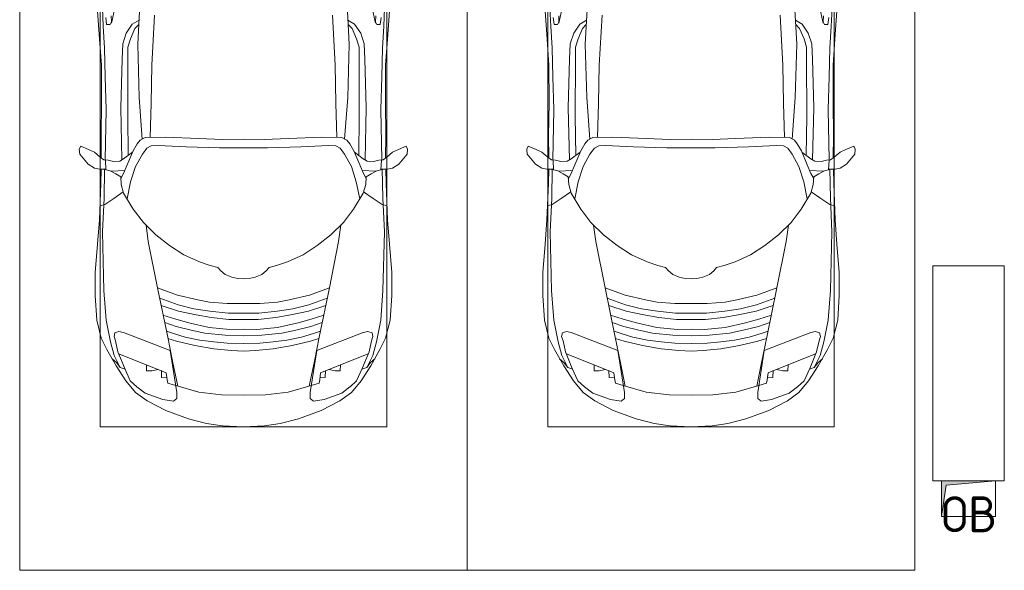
# Model space of a CAD drawing. Header units: millimetres. Extents: x -32229 to 170644, y -13689 to 125138.
# Tile 106 of 208: x -10165 to -4665, y 99050 to 102123. Entities that reach past the tile are written whole.
import ezdxf

# ---------------------------------------------------------------- set-up
doc = ezdxf.new("R2010")
doc.units = ezdxf.units.MM
for name, color, linetype, lineweight in [('A-ANNO-NOTE', 7, 'Continuous', 18), ('A-DETL-GENF', 7, 'Continuous', 18), ('C-PRKG', 7, 'Continuous', 18), ('M-EQPM', 7, 'Continuous', 18), ('S-COLS', 7, 'Continuous', 18)]:
    doc.layers.add(name, color=color, linetype=linetype, lineweight=lineweight)
doc.styles.add('GOST Common', font='GOST_Common.ttf', dxfattribs={"height": 200})

# ---------------------------------------------------------------- blocks, each defined once
blk = doc.blocks.new('АР_Машиноместо - 4900x2400_М__5300х2500_-V14--01 ЭО')
at = {"layer": 'A-DETL-GENF', "color": 253, "lineweight": 13, "true_color": 0xaaaaaa}
for p, q in [((1044.2, -818.6), (943.3, -845.1)), ((1132.7, -806), (1044.2, -818.6)), ((1250, -800), (1132.7, -806)), ((1250, -800), (1367.3, -806)), ((1367.3, -806), (1455.8, -818.6)), ((1455.8, -818.6), (1556.7, -845.1)), ((943.3, -845.1), (815.8, -891)), ((1556.7, -845.1), (1684.2, -891)), ((815.8, -891), (711.9, -946.2)), ((1684.2, -891), (1788.1, -946.2)), ((711.9, -946.2), (647.2, -992.8)), ((700.9, -989.1), (655, -1024.3)), ((800.1, -952.6), (700.9, -989.1)), ((859, -944.1), (800.1, -952.6)), ((877.7, -958.9), (859, -944.1)), ((877.7, -991.4), (877.7, -958.9)), ((1127.4, -979.8), (1000.2, -994.5)), ((1250, -977.6), (1127.4, -979.8)), ((1250, -977.6), (1372.6, -979.8)), ((1372.6, -979.8), (1499.8, -994.5)), ((1622.3, -958.9), (1641, -944.1)), ((1622.3, -991.4), (1622.3, -958.9)), ((1641, -944.1), (1699.9, -952.6)), ((1699.9, -952.6), (1799.1, -989.1)), ((1788.1, -946.2), (1852.8, -992.8)), ((1799.1, -989.1), (1845, -1024.3)), ((647.2, -992.8), (593.2, -1056.8)), ((654.7, -1024.4), (617.9, -1057.3)), ((841.1, -1225.9), (877.7, -991.4)), ((882.6, -1027.5), (853.8, -1167.4)), ((1000.2, -994.5), (871.4, -1031.3)), ((1499.8, -994.5), (1628.6, -1031.3)), ((1617.4, -1027.5), (1646.2, -1167.4)), ((1658.9, -1225.9), (1622.3, -991.4)), ((1845.3, -1024.4), (1882.1, -1057.3)), ((1852.8, -992.8), (1906.8, -1056.8)), ((593.2, -1056.8), (539.3, -1140.4)), ((617.9, -1057.3), (586.9, -1126.3)), ((1882.1, -1057.3), (1913.1, -1126.3)), ((1906.8, -1056.8), (1960.7, -1140.4)), ((539.3, -1140.4), (487.4, -1232.1)), ((561.3, -1132.6), (540.4, -1159.6)), ((586.9, -1126.3), (548.2, -1220.1)), ((589, -1121.6), (561.3, -1132.6)), ((1911, -1121.6), (1938.7, -1132.6)), ((1913.1, -1126.3), (1951.8, -1220.1)), ((1938.7, -1132.6), (1959.6, -1159.6)), ((1960.7, -1140.4), (2012.6, -1232.1)), ((540.4, -1159.6), (516.2, -1180.5)), ((853.8, -1167.4), (826.8, -1300.9)), ((1646.2, -1167.4), (1673.2, -1300.9)), ((1959.6, -1159.6), (1983.8, -1180.5)), ((487.4, -1232.1), (455.7, -1296.1)), ((548.2, -1220.1), (535, -1280.6)), ((580.7, -1327.1), (841.1, -1225.9)), ((978.6, -1254.6), (876.3, -1278.7)), ((1084.1, -1236), (978.6, -1254.6)), ((1182.5, -1227.5), (1084.1, -1236)), ((1250, -1223.7), (1182.5, -1227.5)), ((1250, -1223.7), (1317.5, -1227.5)), ((1317.5, -1227.5), (1415.9, -1236)), ((1415.9, -1236), (1521.4, -1254.6)), ((1521.4, -1254.6), (1623.7, -1278.7)), ((1919.3, -1327.1), (1658.9, -1225.9)), ((1951.8, -1220.1), (1965, -1280.6)), ((2012.6, -1232.1), (2044.3, -1296.1)), ((455.7, -1296.1), (430.8, -1396.6)), ((535, -1280.6), (527.2, -1305.2)), ((527.2, -1305.2), (531.8, -1326)), ((826.8, -1300.9), (770, -1576.5)), ((876.3, -1278.7), (828.3, -1293.7)), ((925.2, -1301.6), (859.1, -1321.2)), ((1007.1, -1283.7), (925.2, -1301.6)), ((1083.6, -1274.6), (1007.1, -1283.7)), ((1148.3, -1312.4), (1035, -1323.2)), ((1159.1, -1267.9), (1083.6, -1274.6)), ((1250, -1309.3), (1148.3, -1312.4)), ((1250, -1266.6), (1159.1, -1267.9)), ((1250, -1266.6), (1340.9, -1267.9)), ((1250, -1309.3), (1351.7, -1312.4)), ((1340.9, -1267.9), (1416.4, -1274.6)), ((1351.7, -1312.4), (1465, -1323.2)), ((1416.4, -1274.6), (1492.9, -1283.7)), ((1492.9, -1283.7), (1574.8, -1301.6)), ((1574.8, -1301.6), (1640.9, -1321.2)), ((1623.7, -1278.7), (1671.7, -1293.7)), ((1673.2, -1300.9), (1730, -1576.5)), ((1965, -1280.6), (1972.8, -1305.2)), ((1972.8, -1305.2), (1968.2, -1326)), ((2044.3, -1296.1), (2069.2, -1396.6)), ((531.8, -1326), (554.4, -1333.3)), ((554.4, -1333.3), (580.7, -1327.1)), ((873.8, -1361.2), (809.9, -1383.1)), ((859.1, -1321.2), (819.9, -1334.4)), ((958.3, -1341.1), (873.8, -1361.2)), ((1059, -1354.8), (945.3, -1380.6)), ((1035, -1323.2), (958.3, -1341.1)), ((1174.5, -1344.2), (1059, -1354.8)), ((1250, -1344.9), (1174.5, -1344.2)), ((1250, -1344.9), (1325.5, -1344.2)), ((1325.5, -1344.2), (1441, -1354.8)), ((1441, -1354.8), (1554.7, -1380.6)), ((1465, -1323.2), (1541.7, -1341.1)), ((1541.7, -1341.1), (1626.2, -1361.2)), ((1626.2, -1361.2), (1690.1, -1383.1)), ((1640.9, -1321.2), (1680.1, -1334.4)), ((1945.6, -1333.3), (1919.3, -1327.1)), ((1968.2, -1326), (1945.6, -1333.3)), ((430.8, -1396.6), (422, -1534.1)), ((871.4, -1401.1), (800.5, -1424.6)), ((945.3, -1380.6), (871.4, -1401.1)), ((986.2, -1425.6), (887, -1446.5)), ((1070, -1410.4), (986.2, -1425.6)), ((1168.3, -1399.8), (1070, -1410.4)), ((1250, -1400.1), (1168.3, -1399.8)), ((1250, -1400.1), (1331.7, -1399.8)), ((1331.7, -1399.8), (1430, -1410.4)), ((1430, -1410.4), (1513.8, -1425.6)), ((1513.8, -1425.6), (1613, -1446.5)), ((1554.7, -1380.6), (1628.6, -1401.1)), ((1628.6, -1401.1), (1699.5, -1424.6)), ((2069.2, -1396.6), (2078, -1534.1)), ((884.3, -1480.8), (782, -1518.1)), ((887, -1446.5), (790.4, -1477.3)), ((973.4, -1459.7), (884.3, -1480.8)), ((1061.9, -1445.7), (973.4, -1459.7)), ((1163.9, -1435.1), (1061.9, -1445.7)), ((1250, -1435.1), (1163.9, -1435.1)), ((1250, -1435.1), (1336.1, -1435.1)), ((1336.1, -1435.1), (1438.1, -1445.7)), ((1438.1, -1445.7), (1526.6, -1459.7)), ((1526.6, -1459.7), (1615.7, -1480.8)), ((1613, -1446.5), (1709.6, -1477.3)), ((1615.7, -1480.8), (1718, -1518.1)), ((422, -1534.1), (422, -1662.9)), ((881.7, -1536.4), (770, -1576.5)), ((994.9, -1509.3), (881.7, -1536.4)), ((1060, -1496.1), (994.9, -1509.3)), ((1159.3, -1489.1), (1060, -1496.1)), ((1250, -1488.3), (1159.3, -1489.1)), ((1250, -1488.3), (1340.7, -1489.1)), ((1340.7, -1489.1), (1440, -1496.1)), ((1440, -1496.1), (1505.1, -1509.3)), ((1505.1, -1509.3), (1618.3, -1536.4)), ((1618.3, -1536.4), (1730, -1576.5)), ((2078, -1534.1), (2078, -1662.9)), ((770, -1576.5), (718.3, -1834.2)), ((1730, -1576.5), (1781.7, -1834.2)), ((1184.7, -1635.7), (1147.5, -1650.5)), ((1217.8, -1629.1), (1184.7, -1635.7)), ((1217.8, -1629.1), (1250, -1626.8)), ((1282.2, -1629.1), (1250, -1626.8)), ((1282.2, -1629.1), (1315.3, -1635.7)), ((1315.3, -1635.7), (1352.5, -1650.5)), ((422, -1662.9), (434.8, -1820.7)), ((1064.9, -1700.5), (1004.2, -1721.4)), ((1107.2, -1689.8), (1064.9, -1700.5)), ((1123.5, -1670.9), (1107.2, -1689.8)), ((1147.5, -1650.5), (1123.5, -1670.9)), ((1352.5, -1650.5), (1376.5, -1670.9)), ((1376.5, -1670.9), (1392.8, -1689.8)), ((1392.8, -1689.8), (1435.1, -1700.5)), ((1435.1, -1700.5), (1495.8, -1721.4)), ((2078, -1662.9), (2065.2, -1820.7)), ((1004.2, -1721.4), (917, -1761.1)), ((1495.8, -1721.4), (1583, -1761.1)), ((837.5, -1812.1), (761.1, -1871.7)), ((917, -1761.1), (837.5, -1812.1)), ((1583, -1761.1), (1662.5, -1812.1)), ((1662.5, -1812.1), (1738.9, -1871.7)), ((434.8, -1820.7), (444.9, -1956.8)), ((718.3, -1834.2), (705.7, -1926.7)), ((1781.7, -1834.2), (1794.3, -1926.7)), ((2065.2, -1820.7), (2055.1, -1956.8)), ((761.1, -1871.7), (690.7, -1941.6)), ((1738.9, -1871.7), (1809.3, -1941.6)), ((444.9, -1956.8), (453, -2159.1)), ((690.7, -1941.6), (634.6, -2015)), ((1809.3, -1941.6), (1865.4, -2015)), ((2055.1, -1956.8), (2047, -2159.1)), ((475.1, -2041), (447.5, -2034.4)), ((634.6, -2015), (580.7, -2105.7)), ((1865.4, -2015), (1919.3, -2105.7)), ((2024.9, -2041), (2052.5, -2034.4)), ((525.5, -2074.6), (475.1, -2041)), ((578.8, -2112.6), (525.5, -2074.6)), ((619.7, -2168.6), (600.3, -2072.7)), ((1880.3, -2168.6), (1899.7, -2072.7)), ((1921.2, -2112.6), (1974.5, -2074.6)), ((1974.5, -2074.6), (2024.9, -2041)), ((580.7, -2105.7), (567.1, -2153.8)), ((1919.3, -2105.7), (1932.9, -2153.8)), ((453, -2159.1), (455, -2238.9)), ((564.3, -2195.4), (536.7, -2211.8)), ((567.1, -2153.8), (564.3, -2195.4)), ((579.9, -2213.8), (564.9, -2186.5)), ((647.3, -2254.2), (619.7, -2168.6)), ((1852.7, -2254.2), (1880.3, -2168.6)), ((1920.1, -2213.8), (1935.1, -2186.5)), ((1932.9, -2153.8), (1935.7, -2195.4)), ((1935.7, -2195.4), (1963.3, -2211.8)), ((2047, -2159.1), (2045, -2238.9)), ((381.7, -2266.4), (417.4, -2243.4)), ((417.4, -2243.4), (445.1, -2238.7)), ((445.1, -2238.7), (481.8, -2239.5)), ((505.1, -2230), (467.5, -2239.2)), ((482, -2235.6), (479.1, -2288.7)), ((536.7, -2211.8), (505.1, -2230)), ((586.6, -2231.3), (510.1, -2227.1)), ((600.8, -2263), (579.9, -2213.8)), ((685.1, -2322.3), (647.3, -2254.2)), ((1814.9, -2322.3), (1852.7, -2254.2)), ((1899.2, -2263), (1920.1, -2213.8)), ((1913.4, -2231.3), (1989.9, -2227.1)), ((1963.3, -2211.8), (1994.9, -2230)), ((1994.9, -2230), (2032.5, -2239.2)), ((2018, -2235.6), (2020.9, -2288.7)), ((2054.9, -2238.7), (2018.2, -2239.5)), ((2082.6, -2243.4), (2054.9, -2238.7)), ((2118.3, -2266.4), (2082.6, -2243.4)), ((335.2, -2322.3), (381.7, -2266.4)), ((449.8, -2306.1), (417.4, -2333.8)), ((470, -2290), (449.8, -2306.1)), ((454.5, -2423.6), (456, -2301.1)), ((493.6, -2288.6), (470, -2290)), ((523.3, -2281.2), (493.6, -2288.6)), ((559, -2282.6), (523.3, -2281.2)), ((580.6, -2296), (559, -2282.6)), ((630.6, -2332.9), (580.6, -2296)), ((633.8, -2340.5), (600.8, -2263)), ((1866.2, -2340.5), (1899.2, -2263)), ((1869.4, -2332.9), (1919.4, -2296)), ((1919.4, -2296), (1941, -2282.6)), ((1941, -2282.6), (1976.7, -2281.2)), ((1976.7, -2281.2), (2006.4, -2288.6)), ((2006.4, -2288.6), (2030, -2290)), ((2030, -2290), (2050.2, -2306.1)), ((2045.5, -2423.6), (2044, -2301.1)), ((2050.2, -2306.1), (2082.6, -2333.8)), ((2164.8, -2322.3), (2118.3, -2266.4)), ((333.1, -2350.6), (335.2, -2322.3)), ((341.2, -2366.2), (333.1, -2350.6)), ((384.4, -2347.9), (341.2, -2366.2)), ((417.4, -2333.8), (384.4, -2347.9)), ((603.5, -2534.3), (606.1, -2314.9)), ((656.7, -2380.3), (633.8, -2340.5)), ((710, -2355.4), (685.1, -2322.3)), ((734.3, -2368.8), (710, -2355.4)), ((929.1, -2364.1), (772.7, -2371.5)), ((1115.2, -2358.7), (929.1, -2364.1)), ((1250, -2357.8), (1115.2, -2358.7)), ((1250, -2357.8), (1384.8, -2358.7)), ((1384.8, -2358.7), (1570.9, -2364.1)), ((1570.9, -2364.1), (1727.3, -2371.5)), ((1765.7, -2368.8), (1790, -2355.4)), ((1790, -2355.4), (1814.9, -2322.3)), ((1843.3, -2380.3), (1866.2, -2340.5)), ((1896.5, -2534.3), (1893.9, -2314.9)), ((2082.6, -2333.8), (2115.6, -2347.9)), ((2115.6, -2347.9), (2158.8, -2366.2)), ((2158.8, -2366.2), (2166.9, -2350.6)), ((2166.9, -2350.6), (2164.8, -2322.3)), ((672.8, -2399.7), (656.7, -2380.3)), ((684.8, -2406.5), (667.8, -2638.3)), ((700.6, -2415.4), (672.8, -2399.7)), ((813.8, -2416.7), (700.6, -2415.4)), ((772.7, -2371.5), (734.3, -2368.8)), ((999.2, -2409.3), (813.8, -2416.7)), ((1132.7, -2404.6), (999.2, -2409.3)), ((1250, -2406.6), (1132.7, -2404.6)), ((1250, -2406.6), (1367.3, -2404.6)), ((1367.3, -2404.6), (1500.8, -2409.3)), ((1500.8, -2409.3), (1686.2, -2416.7)), ((1686.2, -2416.7), (1799.4, -2415.4)), ((1727.3, -2371.5), (1765.7, -2368.8)), ((1799.4, -2415.4), (1827.2, -2399.7)), ((1815.2, -2406.5), (1832.2, -2638.3)), ((1827.2, -2399.7), (1843.3, -2380.3)), ((456.8, -2613.6), (454.5, -2423.6)), ((2043.2, -2613.6), (2045.5, -2423.6)), ((604.4, -2850.8), (603.5, -2534.3)), ((1895.6, -2850.8), (1896.5, -2534.3)), ((456.1, -2818.3), (456.8, -2613.6)), ((667.8, -2638.3), (659.3, -2936)), ((1832.2, -2638.3), (1840.7, -2936)), ((2043.9, -2818.3), (2043.2, -2613.6)), ((446, -2964.8), (456.1, -2818.3)), ((604.4, -2919.4), (604.4, -2850.8)), ((1895.6, -2919.4), (1895.6, -2850.8)), ((2054, -2964.8), (2043.9, -2818.3)), ((432.8, -3149.3), (446, -2964.8)), ((618.7, -2966.7), (604.4, -2919.4)), ((643.6, -3024.6), (618.7, -2966.7)), ((659.3, -2936), (676.4, -3260.1)), ((1840.7, -2936), (1823.6, -3260.1)), ((1856.4, -3024.6), (1881.3, -2966.7)), ((1881.3, -2966.7), (1895.6, -2919.4)), ((2067.2, -3149.3), (2054, -2964.8)), ((665.1, -3046.1), (643.6, -3024.6)), ((1834.9, -3046.1), (1856.4, -3024.6)), ((485.6, -3046.1), (480.8, -3085)), ((504.5, -3046.6), (485.6, -3046.1)), ((512.2, -3061.4), (504.5, -3046.6)), ((510.9, -3094.6), (512.2, -3061.4)), ((1987.8, -3061.4), (1995.5, -3046.6)), ((1989.1, -3094.6), (1987.8, -3061.4)), ((1995.5, -3046.6), (2014.4, -3046.1)), ((2014.4, -3046.1), (2019.2, -3085))]:
    blk.add_line(p, q, dxfattribs=at)
at = {"layer": 'A-DETL-GENF', "color": 254, "lineweight": 13, "true_color": 0xd4d4d4}
for p, q in [((827.7, -1045), (824.1, -1063.7)), ((871.3, -1031.9), (827.7, -1045)), ((1628.7, -1031.9), (1672.3, -1045)), ((1672.3, -1045), (1675.9, -1063.7)), ((792.9, -1076.2), (791.2, -1114.5)), ((823.3, -1074.4), (792.9, -1076.2)), ((824.1, -1063.7), (818.8, -1102.9)), ((1675.9, -1063.7), (1681.2, -1102.9)), ((1676.7, -1074.4), (1707.1, -1076.2)), ((1707.1, -1076.2), (1708.8, -1114.5)), ((561.7, -1132.1), (527.9, -1198.6)), ((818.8, -1102.9), (554, -1208.1)), ((709.1, -1112.7), (708.2, -1146.9)), ((737.7, -1113.6), (709.1, -1112.7)), ((772.6, -1121.3), (737.7, -1113.6)), ((1681.2, -1102.9), (1946, -1208.1)), ((1727.4, -1121.3), (1762.3, -1113.6)), ((1762.3, -1113.6), (1790.9, -1112.7)), ((1790.9, -1112.7), (1791.8, -1146.9)), ((1938.3, -1132.1), (1972.1, -1198.6)), ((527.9, -1198.6), (507.4, -1274.3)), ((1972.1, -1198.6), (1992.6, -1274.3)), ((507.4, -1274.3), (483.4, -1395.6)), ((1992.6, -1274.3), (2016.6, -1395.6)), ((483.4, -1395.6), (470.9, -1561.4)), ((2016.6, -1395.6), (2029.1, -1561.4)), ((470.9, -1561.4), (462.8, -1889.5)), ((2029.1, -1561.4), (2037.2, -1889.5)), ((462.8, -1889.5), (471.8, -2077.7)), ((2037.2, -1889.5), (2028.2, -2077.7)), ((471.8, -2077.7), (474.5, -2239.3)), ((2028.2, -2077.7), (2025.5, -2239.3)), ((483.3, -2571.4), (478, -2290)), ((570.6, -2291.4), (564.4, -2580.5)), ((1929.4, -2291.4), (1935.6, -2580.5)), ((2016.7, -2571.4), (2022, -2290)), ((728.4, -2415.7), (733.8, -2606.7)), ((1771.6, -2415.7), (1766.2, -2606.7)), ((477.8, -2754.7), (483.3, -2571.4)), ((564.4, -2580.5), (571.6, -2853.3)), ((1935.6, -2580.5), (1928.4, -2853.3)), ((2022.2, -2754.7), (2016.7, -2571.4)), ((733.8, -2606.7), (737.8, -2818.3)), ((1766.2, -2606.7), (1762.2, -2818.3)), ((473.9, -2913.7), (477.8, -2754.7)), ((2026.1, -2913.7), (2022.2, -2754.7)), ((571.6, -2853.3), (575.7, -2937.4)), ((737.8, -2818.3), (752.8, -3099)), ((1762.2, -2818.3), (1747.2, -3099)), ((1928.4, -2853.3), (1924.3, -2937.4)), ((466.3, -3036.3), (473.9, -2913.7)), ((2033.7, -3036.3), (2026.1, -2913.7)), ((575.7, -2937.4), (595.2, -2997.9)), ((1924.3, -2937.4), (1904.8, -2997.9)), ((595.2, -2997.9), (629, -3048.1)), ((1904.8, -2997.9), (1871, -3048.1)), ((462, -3136.6), (466.3, -3036.3)), ((512.5, -3053.2), (532.7, -3145.9)), ((629, -3048.1), (666.7, -3069.7)), ((1871, -3048.1), (1833.3, -3069.7)), ((1987.5, -3053.2), (1967.3, -3145.9)), ((2038, -3136.6), (2033.7, -3036.3))]:
    blk.add_line(p, q, dxfattribs=at)
at = {"layer": 'C-PRKG', "color": 253, "lineweight": 13, "true_color": 0xaaaaaa}
for p, q in [((2500, 0), (0, 0)), ((0, 0), (0, -5300)), ((2500, 0), (2500, -5300)), ((450, -800), (450, -4500)), ((450, -800), (2050, -800)), ((2050, -800), (2050, -4500))]:
    blk.add_line(p, q, dxfattribs=at)
blk = doc.blocks.new('АР_Машиноместо - 4900x2400_М__5300х2500_-3113489--01 ЭО')
at = {"layer": 'A-DETL-GENF', "color": 253, "lineweight": 13, "true_color": 0xaaaaaa}
for p, q in [((659.3, 2936), (676.4, 3260.1)), ((1840.7, 2936), (1823.6, 3260.1)), ((432.8, 3149.3), (446, 2964.8)), ((2067.2, 3149.3), (2054, 2964.8)), ((485.6, 3046.1), (480.8, 3085)), ((510.9, 3094.6), (512.2, 3061.4)), ((1989.1, 3094.6), (1987.8, 3061.4)), ((2014.4, 3046.1), (2019.2, 3085)), ((504.5, 3046.6), (485.6, 3046.1)), ((512.2, 3061.4), (504.5, 3046.6)), ((665.1, 3046.1), (643.6, 3024.6)), ((1834.9, 3046.1), (1856.4, 3024.6)), ((1987.8, 3061.4), (1995.5, 3046.6)), ((1995.5, 3046.6), (2014.4, 3046.1)), ((643.6, 3024.6), (618.7, 2966.7)), ((1856.4, 3024.6), (1881.3, 2966.7)), ((446, 2964.8), (456.1, 2818.3)), ((618.7, 2966.7), (604.4, 2919.4)), ((604.4, 2919.4), (604.4, 2850.8)), ((667.8, 2638.3), (659.3, 2936)), ((1832.2, 2638.3), (1840.7, 2936)), ((1881.3, 2966.7), (1895.6, 2919.4)), ((1895.6, 2919.4), (1895.6, 2850.8)), ((2054, 2964.8), (2043.9, 2818.3)), ((456.1, 2818.3), (456.8, 2613.6)), ((604.4, 2850.8), (603.5, 2534.3)), ((1895.6, 2850.8), (1896.5, 2534.3)), ((2043.9, 2818.3), (2043.2, 2613.6)), ((456.8, 2613.6), (454.5, 2423.6)), ((684.8, 2406.5), (667.8, 2638.3)), ((1815.2, 2406.5), (1832.2, 2638.3)), ((2043.2, 2613.6), (2045.5, 2423.6)), ((603.5, 2534.3), (606.1, 2314.9)), ((1896.5, 2534.3), (1893.9, 2314.9)), ((454.5, 2423.6), (456, 2301.1)), ((2045.5, 2423.6), (2044, 2301.1)), ((341.2, 2366.2), (333.1, 2350.6)), ((384.4, 2347.9), (341.2, 2366.2)), ((656.7, 2380.3), (633.8, 2340.5)), ((672.8, 2399.7), (656.7, 2380.3)), ((700.6, 2415.4), (672.8, 2399.7)), ((813.8, 2416.7), (700.6, 2415.4)), ((734.3, 2368.8), (710, 2355.4)), ((772.7, 2371.5), (734.3, 2368.8)), ((929.1, 2364.1), (772.7, 2371.5)), ((999.2, 2409.3), (813.8, 2416.7)), ((1132.7, 2404.6), (999.2, 2409.3)), ((1250, 2406.6), (1132.7, 2404.6)), ((1250, 2406.6), (1367.3, 2404.6)), ((1367.3, 2404.6), (1500.8, 2409.3)), ((1500.8, 2409.3), (1686.2, 2416.7)), ((1570.9, 2364.1), (1727.3, 2371.5)), ((1686.2, 2416.7), (1799.4, 2415.4)), ((1727.3, 2371.5), (1765.7, 2368.8)), ((1765.7, 2368.8), (1790, 2355.4)), ((1799.4, 2415.4), (1827.2, 2399.7)), ((1827.2, 2399.7), (1843.3, 2380.3)), ((1843.3, 2380.3), (1866.2, 2340.5)), ((2115.6, 2347.9), (2158.8, 2366.2)), ((2158.8, 2366.2), (2166.9, 2350.6)), ((333.1, 2350.6), (335.2, 2322.3)), ((335.2, 2322.3), (381.7, 2266.4)), ((417.4, 2333.8), (384.4, 2347.9)), ((449.8, 2306.1), (417.4, 2333.8)), ((630.6, 2332.9), (580.6, 2296)), ((633.8, 2340.5), (600.8, 2263)), ((685.1, 2322.3), (647.3, 2254.2)), ((710, 2355.4), (685.1, 2322.3)), ((1115.2, 2358.7), (929.1, 2364.1)), ((1250, 2357.8), (1115.2, 2358.7)), ((1250, 2357.8), (1384.8, 2358.7)), ((1384.8, 2358.7), (1570.9, 2364.1)), ((1790, 2355.4), (1814.9, 2322.3)), ((1814.9, 2322.3), (1852.7, 2254.2)), ((1866.2, 2340.5), (1899.2, 2263)), ((1869.4, 2332.9), (1919.4, 2296)), ((2050.2, 2306.1), (2082.6, 2333.8)), ((2082.6, 2333.8), (2115.6, 2347.9)), ((2164.8, 2322.3), (2118.3, 2266.4)), ((2166.9, 2350.6), (2164.8, 2322.3)), ((381.7, 2266.4), (417.4, 2243.4)), ((470, 2290), (449.8, 2306.1)), ((493.6, 2288.6), (470, 2290)), ((482, 2235.6), (479.1, 2288.7)), ((523.3, 2281.2), (493.6, 2288.6)), ((559, 2282.6), (523.3, 2281.2)), ((580.6, 2296), (559, 2282.6)), ((600.8, 2263), (579.9, 2213.8)), ((1899.2, 2263), (1920.1, 2213.8)), ((1919.4, 2296), (1941, 2282.6)), ((1941, 2282.6), (1976.7, 2281.2)), ((1976.7, 2281.2), (2006.4, 2288.6)), ((2006.4, 2288.6), (2030, 2290)), ((2018, 2235.6), (2020.9, 2288.7)), ((2030, 2290), (2050.2, 2306.1)), ((2118.3, 2266.4), (2082.6, 2243.4)), ((417.4, 2243.4), (445.1, 2238.7)), ((445.1, 2238.7), (481.8, 2239.5)), ((453, 2159.1), (455, 2238.9)), ((505.1, 2230), (467.5, 2239.2)), ((536.7, 2211.8), (505.1, 2230)), ((586.6, 2231.3), (510.1, 2227.1)), ((564.3, 2195.4), (536.7, 2211.8)), ((579.9, 2213.8), (564.9, 2186.5)), ((647.3, 2254.2), (619.7, 2168.6)), ((1852.7, 2254.2), (1880.3, 2168.6)), ((1913.4, 2231.3), (1989.9, 2227.1)), ((1920.1, 2213.8), (1935.1, 2186.5)), ((1935.7, 2195.4), (1963.3, 2211.8)), ((1963.3, 2211.8), (1994.9, 2230)), ((1994.9, 2230), (2032.5, 2239.2)), ((2054.9, 2238.7), (2018.2, 2239.5)), ((2047, 2159.1), (2045, 2238.9)), ((2082.6, 2243.4), (2054.9, 2238.7)), ((444.9, 1956.8), (453, 2159.1)), ((567.1, 2153.8), (564.3, 2195.4)), ((580.7, 2105.7), (567.1, 2153.8)), ((619.7, 2168.6), (600.3, 2072.7)), ((1880.3, 2168.6), (1899.7, 2072.7)), ((1919.3, 2105.7), (1932.9, 2153.8)), ((1932.9, 2153.8), (1935.7, 2195.4)), ((2055.1, 1956.8), (2047, 2159.1)), ((578.8, 2112.6), (525.5, 2074.6)), ((634.6, 2015), (580.7, 2105.7)), ((1865.4, 2015), (1919.3, 2105.7)), ((1921.2, 2112.6), (1974.5, 2074.6)), ((475.1, 2041), (447.5, 2034.4)), ((525.5, 2074.6), (475.1, 2041)), ((1974.5, 2074.6), (2024.9, 2041)), ((2024.9, 2041), (2052.5, 2034.4)), ((690.7, 1941.6), (634.6, 2015)), ((1809.3, 1941.6), (1865.4, 2015)), ((434.8, 1820.7), (444.9, 1956.8)), ((761.1, 1871.7), (690.7, 1941.6)), ((718.3, 1834.2), (705.7, 1926.7)), ((1738.9, 1871.7), (1809.3, 1941.6)), ((1781.7, 1834.2), (1794.3, 1926.7)), ((2065.2, 1820.7), (2055.1, 1956.8)), ((837.5, 1812.1), (761.1, 1871.7)), ((1662.5, 1812.1), (1738.9, 1871.7)), ((422, 1662.9), (434.8, 1820.7)), ((770, 1576.5), (718.3, 1834.2)), ((1730, 1576.5), (1781.7, 1834.2)), ((2078, 1662.9), (2065.2, 1820.7)), ((917, 1761.1), (837.5, 1812.1)), ((1004.2, 1721.4), (917, 1761.1)), ((1495.8, 1721.4), (1583, 1761.1)), ((1583, 1761.1), (1662.5, 1812.1)), ((1064.9, 1700.5), (1004.2, 1721.4)), ((1435.1, 1700.5), (1495.8, 1721.4)), ((422, 1534.1), (422, 1662.9)), ((1107.2, 1689.8), (1064.9, 1700.5)), ((1123.5, 1670.9), (1107.2, 1689.8)), ((1147.5, 1650.5), (1123.5, 1670.9)), ((1184.7, 1635.7), (1147.5, 1650.5)), ((1315.3, 1635.7), (1352.5, 1650.5)), ((1352.5, 1650.5), (1376.5, 1670.9)), ((1376.5, 1670.9), (1392.8, 1689.8)), ((1392.8, 1689.8), (1435.1, 1700.5)), ((2078, 1534.1), (2078, 1662.9)), ((1217.8, 1629.1), (1184.7, 1635.7)), ((1217.8, 1629.1), (1250, 1626.8)), ((1282.2, 1629.1), (1250, 1626.8)), ((1282.2, 1629.1), (1315.3, 1635.7)), ((826.8, 1300.9), (770, 1576.5)), ((881.7, 1536.4), (770, 1576.5)), ((1618.3, 1536.4), (1730, 1576.5)), ((1673.2, 1300.9), (1730, 1576.5)), ((430.8, 1396.6), (422, 1534.1)), ((884.3, 1480.8), (782, 1518.1)), ((994.9, 1509.3), (881.7, 1536.4)), ((1060, 1496.1), (994.9, 1509.3)), ((1159.3, 1489.1), (1060, 1496.1)), ((1250, 1488.3), (1159.3, 1489.1)), ((1250, 1488.3), (1340.7, 1489.1)), ((1340.7, 1489.1), (1440, 1496.1)), ((1440, 1496.1), (1505.1, 1509.3)), ((1505.1, 1509.3), (1618.3, 1536.4)), ((1615.7, 1480.8), (1718, 1518.1)), ((2069.2, 1396.6), (2078, 1534.1)), ((887, 1446.5), (790.4, 1477.3)), ((973.4, 1459.7), (884.3, 1480.8)), ((986.2, 1425.6), (887, 1446.5)), ((1061.9, 1445.7), (973.4, 1459.7)), ((1163.9, 1435.1), (1061.9, 1445.7)), ((1250, 1435.1), (1163.9, 1435.1)), ((1250, 1435.1), (1336.1, 1435.1)), ((1336.1, 1435.1), (1438.1, 1445.7)), ((1438.1, 1445.7), (1526.6, 1459.7)), ((1513.8, 1425.6), (1613, 1446.5)), ((1526.6, 1459.7), (1615.7, 1480.8)), ((1613, 1446.5), (1709.6, 1477.3)), ((455.7, 1296.1), (430.8, 1396.6)), ((871.4, 1401.1), (800.5, 1424.6)), ((873.8, 1361.2), (809.9, 1383.1)), ((945.3, 1380.6), (871.4, 1401.1)), ((1059, 1354.8), (945.3, 1380.6)), ((1070, 1410.4), (986.2, 1425.6)), ((1168.3, 1399.8), (1070, 1410.4)), ((1250, 1400.1), (1168.3, 1399.8)), ((1250, 1400.1), (1331.7, 1399.8)), ((1331.7, 1399.8), (1430, 1410.4)), ((1430, 1410.4), (1513.8, 1425.6)), ((1441, 1354.8), (1554.7, 1380.6)), ((1554.7, 1380.6), (1628.6, 1401.1)), ((1626.2, 1361.2), (1690.1, 1383.1)), ((1628.6, 1401.1), (1699.5, 1424.6)), ((2044.3, 1296.1), (2069.2, 1396.6)), ((527.2, 1305.2), (531.8, 1326)), ((531.8, 1326), (554.4, 1333.3)), ((554.4, 1333.3), (580.7, 1327.1)), ((580.7, 1327.1), (841.1, 1225.9)), ((859.1, 1321.2), (819.9, 1334.4)), ((925.2, 1301.6), (859.1, 1321.2)), ((958.3, 1341.1), (873.8, 1361.2)), ((1035, 1323.2), (958.3, 1341.1)), ((1148.3, 1312.4), (1035, 1323.2)), ((1174.5, 1344.2), (1059, 1354.8)), ((1250, 1344.9), (1174.5, 1344.2)), ((1250, 1344.9), (1325.5, 1344.2)), ((1325.5, 1344.2), (1441, 1354.8)), ((1351.7, 1312.4), (1465, 1323.2)), ((1465, 1323.2), (1541.7, 1341.1)), ((1541.7, 1341.1), (1626.2, 1361.2)), ((1574.8, 1301.6), (1640.9, 1321.2)), ((1640.9, 1321.2), (1680.1, 1334.4)), ((1919.3, 1327.1), (1658.9, 1225.9)), ((1945.6, 1333.3), (1919.3, 1327.1)), ((1968.2, 1326), (1945.6, 1333.3)), ((1972.8, 1305.2), (1968.2, 1326)), ((487.4, 1232.1), (455.7, 1296.1)), ((535, 1280.6), (527.2, 1305.2)), ((548.2, 1220.1), (535, 1280.6)), ((853.8, 1167.4), (826.8, 1300.9)), ((876.3, 1278.7), (828.3, 1293.7)), ((978.6, 1254.6), (876.3, 1278.7)), ((1007.1, 1283.7), (925.2, 1301.6)), ((1083.6, 1274.6), (1007.1, 1283.7)), ((1159.1, 1267.9), (1083.6, 1274.6)), ((1250, 1309.3), (1148.3, 1312.4)), ((1250, 1266.6), (1159.1, 1267.9)), ((1250, 1309.3), (1351.7, 1312.4)), ((1250, 1266.6), (1340.9, 1267.9)), ((1340.9, 1267.9), (1416.4, 1274.6)), ((1416.4, 1274.6), (1492.9, 1283.7)), ((1492.9, 1283.7), (1574.8, 1301.6)), ((1521.4, 1254.6), (1623.7, 1278.7)), ((1623.7, 1278.7), (1671.7, 1293.7)), ((1646.2, 1167.4), (1673.2, 1300.9)), ((1951.8, 1220.1), (1965, 1280.6)), ((1965, 1280.6), (1972.8, 1305.2)), ((2012.6, 1232.1), (2044.3, 1296.1)), ((539.3, 1140.4), (487.4, 1232.1)), ((586.9, 1126.3), (548.2, 1220.1)), ((841.1, 1225.9), (877.7, 991.4)), ((1084.1, 1236), (978.6, 1254.6)), ((1182.5, 1227.5), (1084.1, 1236)), ((1250, 1223.7), (1182.5, 1227.5)), ((1250, 1223.7), (1317.5, 1227.5)), ((1317.5, 1227.5), (1415.9, 1236)), ((1415.9, 1236), (1521.4, 1254.6)), ((1658.9, 1225.9), (1622.3, 991.4)), ((1913.1, 1126.3), (1951.8, 1220.1)), ((1960.7, 1140.4), (2012.6, 1232.1)), ((540.4, 1159.6), (516.2, 1180.5)), ((561.3, 1132.6), (540.4, 1159.6)), ((882.6, 1027.5), (853.8, 1167.4)), ((1617.4, 1027.5), (1646.2, 1167.4)), ((1938.7, 1132.6), (1959.6, 1159.6)), ((1959.6, 1159.6), (1983.8, 1180.5)), ((593.2, 1056.8), (539.3, 1140.4)), ((589, 1121.6), (561.3, 1132.6)), ((617.9, 1057.3), (586.9, 1126.3)), ((1882.1, 1057.3), (1913.1, 1126.3)), ((1906.8, 1056.8), (1960.7, 1140.4)), ((1911, 1121.6), (1938.7, 1132.6)), ((647.2, 992.8), (593.2, 1056.8)), ((654.7, 1024.4), (617.9, 1057.3)), ((1845.3, 1024.4), (1882.1, 1057.3)), ((1852.8, 992.8), (1906.8, 1056.8)), ((711.9, 946.2), (647.2, 992.8)), ((700.9, 989.1), (655, 1024.3)), ((1000.2, 994.5), (871.4, 1031.3)), ((877.7, 991.4), (877.7, 958.9)), ((1127.4, 979.8), (1000.2, 994.5)), ((1372.6, 979.8), (1499.8, 994.5)), ((1499.8, 994.5), (1628.6, 1031.3)), ((1622.3, 991.4), (1622.3, 958.9)), ((1788.1, 946.2), (1852.8, 992.8)), ((1799.1, 989.1), (1845, 1024.3)), ((800.1, 952.6), (700.9, 989.1)), ((815.8, 891), (711.9, 946.2)), ((859, 944.1), (800.1, 952.6)), ((877.7, 958.9), (859, 944.1)), ((1250, 977.6), (1127.4, 979.8)), ((1250, 977.6), (1372.6, 979.8)), ((1622.3, 958.9), (1641, 944.1)), ((1641, 944.1), (1699.9, 952.6)), ((1684.2, 891), (1788.1, 946.2)), ((1699.9, 952.6), (1799.1, 989.1)), ((943.3, 845.1), (815.8, 891)), ((1556.7, 845.1), (1684.2, 891)), ((1044.2, 818.6), (943.3, 845.1)), ((1455.8, 818.6), (1556.7, 845.1)), ((1132.7, 806), (1044.2, 818.6)), ((1250, 800), (1132.7, 806)), ((1250, 800), (1367.3, 806)), ((1367.3, 806), (1455.8, 818.6))]:
    blk.add_line(p, q, dxfattribs=at)
at = {"layer": 'A-DETL-GENF', "color": 254, "lineweight": 13, "true_color": 0xd4d4d4}
for p, q in [((462, 3136.6), (466.3, 3036.3)), ((512.5, 3053.2), (532.7, 3145.9)), ((1987.5, 3053.2), (1967.3, 3145.9)), ((2038, 3136.6), (2033.7, 3036.3)), ((737.8, 2818.3), (752.8, 3099)), ((1762.2, 2818.3), (1747.2, 3099)), ((466.3, 3036.3), (473.9, 2913.7)), ((595.2, 2997.9), (629, 3048.1)), ((629, 3048.1), (666.7, 3069.7)), ((1871, 3048.1), (1833.3, 3069.7)), ((1904.8, 2997.9), (1871, 3048.1)), ((2033.7, 3036.3), (2026.1, 2913.7)), ((575.7, 2937.4), (595.2, 2997.9)), ((1924.3, 2937.4), (1904.8, 2997.9)), ((571.6, 2853.3), (575.7, 2937.4)), ((1928.4, 2853.3), (1924.3, 2937.4)), ((473.9, 2913.7), (477.8, 2754.7)), ((2026.1, 2913.7), (2022.2, 2754.7)), ((564.4, 2580.5), (571.6, 2853.3)), ((733.8, 2606.7), (737.8, 2818.3)), ((1766.2, 2606.7), (1762.2, 2818.3)), ((1935.6, 2580.5), (1928.4, 2853.3)), ((477.8, 2754.7), (483.3, 2571.4)), ((2022.2, 2754.7), (2016.7, 2571.4)), ((728.4, 2415.7), (733.8, 2606.7)), ((1771.6, 2415.7), (1766.2, 2606.7)), ((483.3, 2571.4), (478, 2290)), ((570.6, 2291.4), (564.4, 2580.5)), ((1929.4, 2291.4), (1935.6, 2580.5)), ((2016.7, 2571.4), (2022, 2290)), ((471.8, 2077.7), (474.5, 2239.3)), ((2028.2, 2077.7), (2025.5, 2239.3)), ((462.8, 1889.5), (471.8, 2077.7)), ((2037.2, 1889.5), (2028.2, 2077.7)), ((470.9, 1561.4), (462.8, 1889.5)), ((2029.1, 1561.4), (2037.2, 1889.5)), ((483.4, 1395.6), (470.9, 1561.4)), ((2016.6, 1395.6), (2029.1, 1561.4)), ((507.4, 1274.3), (483.4, 1395.6)), ((1992.6, 1274.3), (2016.6, 1395.6)), ((527.9, 1198.6), (507.4, 1274.3)), ((1972.1, 1198.6), (1992.6, 1274.3)), ((561.7, 1132.1), (527.9, 1198.6)), ((818.8, 1102.9), (554, 1208.1)), ((1681.2, 1102.9), (1946, 1208.1)), ((1938.3, 1132.1), (1972.1, 1198.6)), ((709.1, 1112.7), (708.2, 1146.9)), ((737.7, 1113.6), (709.1, 1112.7)), ((772.6, 1121.3), (737.7, 1113.6)), ((792.9, 1076.2), (791.2, 1114.5)), ((824.1, 1063.7), (818.8, 1102.9)), ((1675.9, 1063.7), (1681.2, 1102.9)), ((1707.1, 1076.2), (1708.8, 1114.5)), ((1727.4, 1121.3), (1762.3, 1113.6)), ((1762.3, 1113.6), (1790.9, 1112.7)), ((1790.9, 1112.7), (1791.8, 1146.9)), ((823.3, 1074.4), (792.9, 1076.2)), ((827.7, 1045), (824.1, 1063.7)), ((1672.3, 1045), (1675.9, 1063.7)), ((1676.7, 1074.4), (1707.1, 1076.2)), ((871.3, 1031.9), (827.7, 1045)), ((1628.7, 1031.9), (1672.3, 1045))]:
    blk.add_line(p, q, dxfattribs=at)
at = {"layer": 'C-PRKG', "color": 253, "lineweight": 13, "true_color": 0xaaaaaa}
for p, q in [((0, 0), (0, 5300)), ((2500, 0), (2500, 5300)), ((450, 800), (450, 4500)), ((2050, 800), (2050, 4500)), ((450, 800), (2050, 800)), ((2500, 0), (0, 0))]:
    blk.add_line(p, q, dxfattribs=at)
blk = doc.blocks.new('АР_Канал вертикальный прямоугольный - ОВ-3773476--01 ЭО')
at = {"layer": 'M-EQPM', "lineweight": 13, "true_color": 0xe2e2e2}
blk.add_hatch(color=254, dxfattribs=at).paths.add_polyline_path([(-150, -100), (-125, 75), (150, 100), (-150, 100)])
at = {"layer": 'M-EQPM', "color": 253, "lineweight": 13, "true_color": 0xaaaaaa}
for p, q in [((-150, 100), (-150, -100)), ((-150, 100), (-150, -100)), ((-150, -100), (-150, 100)), ((-150, -100), (-125, 75)), ((-150, -100), (-125, 75)), ((-125, 75), (150, 100)), ((-125, 75), (150, 100)), ((150, -100), (150, 100)), ((150, 100), (150, -100)), ((-150, -100), (150, -100)), ((150, -100), (-150, -100))]:
    blk.add_line(p, q, dxfattribs=at)
blk = doc.blocks.new('Наметкина 10_РД_АР_П_rvt-1--01 ЭО')
at = {"layer": 'S-COLS', "color": 253, "lineweight": 15, "true_color": 0xaaaaaa}
for p, q in [((-4664.7, 100750), (-5064.7, 100750)), ((-5064.7, 100750), (-5064.7, 99550)), ((-4664.7, 99550), (-4664.7, 100750)), ((-5064.7, 99550), (-4664.7, 99550))]:
    blk.add_line(p, q, dxfattribs=at)
at = {"layer": 'C-PRKG', "color": 253, "lineweight": 13, "true_color": 0xaaaaaa, "rotation": 180}
blk.add_blockref('АР_Машиноместо - 4900x2400_М__5300х2500_-V14--01 ЭО', (-7664.7, 99050), dxfattribs=at)
at = {"layer": 'C-PRKG', "color": 253, "lineweight": 13, "true_color": 0xaaaaaa}
blk.add_blockref('АР_Машиноместо - 4900x2400_М__5300х2500_-3113489--01 ЭО', (-7664.7, 99050), dxfattribs=at)
at = {"layer": 'M-EQPM', "color": 253, "lineweight": 13, "true_color": 0xaaaaaa}
blk.add_blockref('АР_Канал вертикальный прямоугольный - ОВ-3773476--01 ЭО', (-4864.7, 99450), dxfattribs=at)
at = {"layer": 'A-ANNO-NOTE', "color": 253, "lineweight": 5, "true_color": 0xaaaaaa, "insert": (-4861.9, 99362.7), "char_height": 200, "width": 344, "attachment_point": 5, "line_spacing_factor": 1.022766, "style": 'GOST Common'}
blk.add_mtext('\\pt2540,5080,7620,10160,12700,15240,17780,20320,22860,25400,27940,30480,33020,35560,38100,40640,43180,45720,48260,50800,53340,55880,58420,60960,63500,66040,68580,71120,73660,76200,78740,81280;ОВ', dxfattribs=at)

msp = doc.modelspace()

# ---------------------------------------------------------------- block references
at = {"lineweight": 5}
msp.add_blockref('Наметкина 10_РД_АР_П_rvt-1--01 ЭО', (0, 0), dxfattribs=at)

doc.saveas('drawing.dxf')
